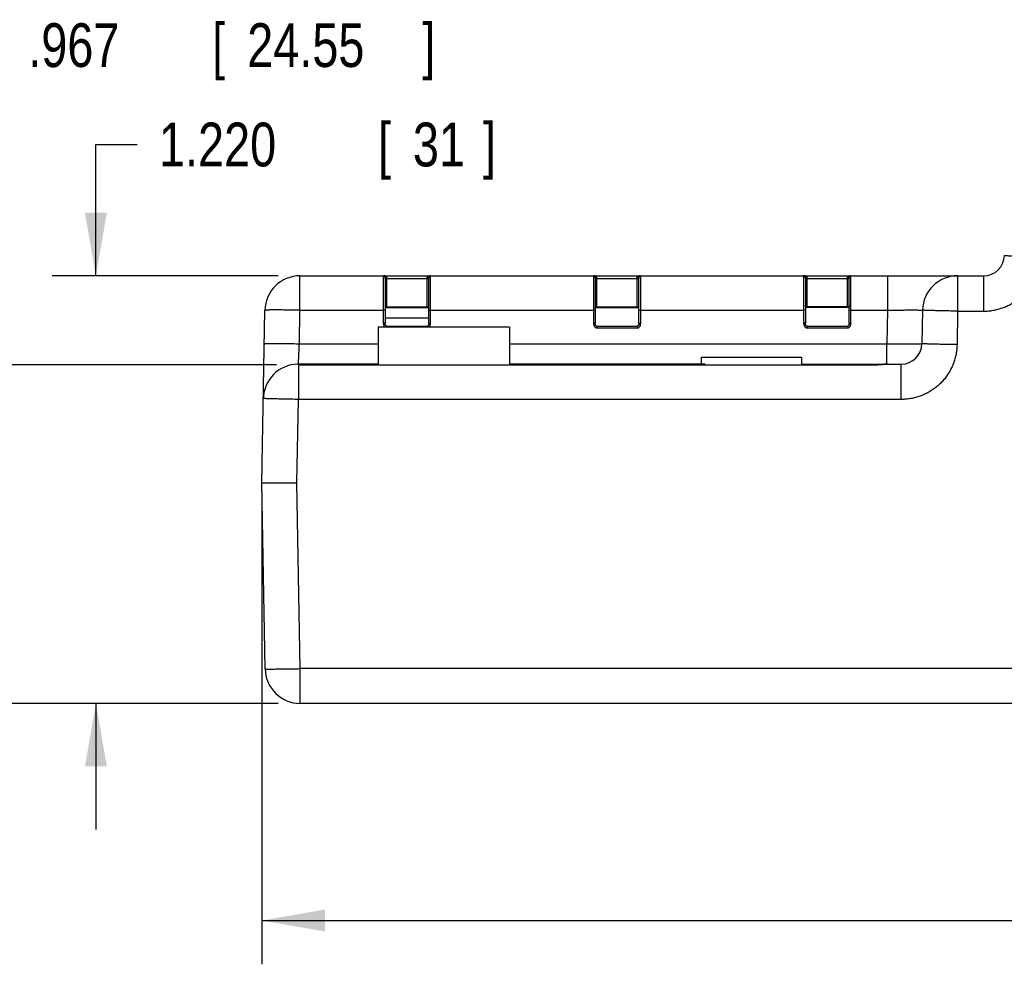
# Model space of a CAD drawing. Header units: inches. Extents: x 0 to 34, y 0 to 22.
# Tile 33 of 83: x 18.1 to 21, y 4.9 to 7.6. Entities that reach past the tile are written whole.
import ezdxf

# ---------------------------------------------------------------- set-up
doc = ezdxf.new("R2010")
doc.units = ezdxf.units.IN
doc.header["$LTSCALE"] = 1.87
doc.header["$MEASUREMENT"] = 0
doc.layers.get('0').update_dxf_attribs({"linetype": 'CONTINUOUS'})
doc.layers.add('DIMENSIONS', color=7, linetype='CONTINUOUS')
doc.styles.get("Standard").update_dxf_attribs({"font": 'txt', "width": 0.8})
doc.dimstyles.new('DIMSTYLE_1', dxfattribs={"dimtxt": 0.125, "dimasz": 0.18, "dimexe": 0.18, "dimexo": 0.0625, "dimgap": 0.09, "dimtad": 0, "dimtih": 1, "dimtoh": 1, "dimdec": 3, "dimzin": 4, "dimdsep": 46, "dimtxsty": 'STANDARD', "dimblk": '_FILLED', "dimblk1": '_FILLED', "dimblk2": '_FILLED', "dimcen": 0.09, "dimadec": 0, "dimazin": 0, "dimtp": 0.01, "dimtm": 0.01, "dimtfac": 1, "dimtdec": 3, "dimtofl": 0, "dimtmove": 0, "dimatfit": 3, "dimldrblk": '_FILLED', "dimfxl": 1, "dimtolj": 1, "dimtzin": 4, "dimarcsym": 0})

# ---------------------------------------------------------------- blocks, each defined once
blk = doc.blocks.new('_FILLED')
at = {"color": 0, "linetype": 'BYBLOCK'}
blk.add_solid([(0, 0), (-1, 0.174), (-1, -0.174)], dxfattribs=at)
blk = doc.blocks.new('*D2')
at = {"layer": 'DIMENSIONS', "color": 2, "linetype": 'CONTINUOUS'}
for p, q in [((18.3575, 6.8554), (18.3575, 7.2302)), ((18.3575, 7.2302), (18.475, 7.2302)), ((18.8776, 6.8554), (18.2325, 6.8554)), ((18.8782, 5.635), (18.2325, 5.635)), ((18.3575, 5.635), (18.3575, 5.275))]:
    blk.add_line(p, q, dxfattribs=at)
at = {"layer": 'DIMENSIONS', "color": 2, "linetype": 'CONTINUOUS', "xscale": 0.18, "yscale": 0.18, "zscale": 0.18}
for p, rotation in [((18.3575, 6.8554), 270), ((18.3575, 5.635), 90)]:
    blk.add_blockref('_FILLED', p, dxfattribs=dict(at, rotation=rotation))
at = {"layer": 'DIMENSIONS', "color": 2, "linetype": 'CONTINUOUS', "width": 0.8}
for s, p in [('1.220', (18.5375, 7.1677)), ('[', (19.1625, 7.1677)), ('31', (19.2625, 7.1677)), (']', (19.4625, 7.1677))]:
    blk.add_text(s, height=0.125, dxfattribs=at).set_placement(p)
blk = doc.blocks.new('*D3')
at = {"layer": 'DIMENSIONS', "color": 2, "linetype": 'CONTINUOUS'}
for p, q in [((17.7962, 6.6015), (17.7962, 7.5139)), ((17.7962, 7.5139), (18.1019, 7.5139)), ((18.8732, 6.6015), (17.6712, 6.6015)), ((18.8782, 5.635), (17.6712, 5.635)), ((17.7962, 5.635), (17.7962, 5.275))]:
    blk.add_line(p, q, dxfattribs=at)
at = {"layer": 'DIMENSIONS', "color": 2, "linetype": 'CONTINUOUS', "xscale": 0.18, "yscale": 0.18, "zscale": 0.18}
for p, rotation in [((17.7962, 6.6015), 270), ((17.7962, 5.635), 90)]:
    blk.add_blockref('_FILLED', p, dxfattribs=dict(at, rotation=rotation))
at = {"layer": 'DIMENSIONS', "color": 2, "linetype": 'CONTINUOUS', "width": 0.8}
for s, p in [('.967', (18.1644, 7.4514)), ('[', (18.6894, 7.4514)), ('24.55', (18.7894, 7.4514)), (']', (19.2894, 7.4514))]:
    blk.add_text(s, height=0.125, dxfattribs=at).set_placement(p)
blk = doc.blocks.new('*D4')
at = {"layer": 'DIMENSIONS', "color": 2, "linetype": 'CONTINUOUS'}
for p, q in [((18.8315, 6.2015), (18.8315, 4.8902)), ((28.8315, 6.2015), (28.8315, 4.8902)), ((18.8315, 5.0152), (23.4499, 5.0152)), ((28.8315, 5.0152), (24.7999, 5.0152))]:
    blk.add_line(p, q, dxfattribs=at)
at = {"layer": 'DIMENSIONS', "color": 2, "linetype": 'CONTINUOUS', "xscale": 0.18, "yscale": 0.18, "zscale": 0.18, "rotation": 180}
blk.add_blockref('_FILLED', (18.8315, 5.0152), dxfattribs=at)
at = {"layer": 'DIMENSIONS', "color": 2, "linetype": 'CONTINUOUS', "xscale": 0.18, "yscale": 0.18, "zscale": 0.18}
blk.add_blockref('_FILLED', (28.8315, 5.0152), dxfattribs=at)
at = {"layer": 'DIMENSIONS', "color": 2, "linetype": 'CONTINUOUS', "width": 0.8}
for s, p in [('[', (24.2374, 4.9527)), (']', (24.6374, 4.9527)), ('10.000', (23.5124, 4.9527)), ('254', (24.3374, 4.9527))]:
    blk.add_text(s, height=0.125, dxfattribs=at).set_placement(p)

msp = doc.modelspace()

# ---------------------------------------------------------------- linework, layer by layer
at = {"color": 7, "linetype": 'CONTINUOUS'}
for p, q in [((18.9401, 6.7572), (18.9401, 6.8554)), ((18.9401, 6.8554), (20.8918, 6.8554)), ((19.178, 6.8549), (19.178, 6.7202)), ((19.1829, 6.85), (19.1829, 6.7201)), ((19.1879, 6.7653), (19.1879, 6.8554)), ((19.303, 6.847), (19.1879, 6.847)), ((19.303, 6.7653), (19.303, 6.8554)), ((19.3079, 6.7201), (19.3079, 6.85)), ((19.3129, 6.7202), (19.3129, 6.8549)), ((19.778, 6.8549), (19.778, 6.7202)), ((19.7829, 6.85), (19.7829, 6.7201)), ((19.7879, 6.7653), (19.7879, 6.8554)), ((19.903, 6.847), (19.7879, 6.847)), ((19.903, 6.7653), (19.903, 6.8554)), ((19.9079, 6.7201), (19.9079, 6.85)), ((19.9129, 6.7202), (19.9129, 6.8549)), ((20.378, 6.8549), (20.378, 6.7202)), ((20.3829, 6.85), (20.3829, 6.7201)), ((20.3879, 6.7653), (20.3879, 6.8554)), ((20.503, 6.847), (20.3879, 6.847)), ((20.503, 6.7653), (20.503, 6.8554)), ((20.5079, 6.7201), (20.5079, 6.85)), ((20.5129, 6.7202), (20.5129, 6.8549)), ((20.6175, 6.8554), (20.6175, 6.7572)), ((20.8174, 6.8554), (20.8174, 6.7546)), ((20.8918, 6.8554), (20.8918, 6.7546)), ((18.8315, 6.264), (18.8401, 6.7572)), ((18.9384, 6.6615), (18.9401, 6.7572)), ((18.9401, 6.7572), (19.178, 6.7572)), ((19.1829, 6.7653), (19.3079, 6.7653)), ((19.1879, 6.7667), (19.303, 6.7667)), ((19.3129, 6.7572), (19.778, 6.7572)), ((19.7829, 6.7653), (19.9079, 6.7653)), ((19.7879, 6.7667), (19.903, 6.7667)), ((19.9129, 6.7572), (20.378, 6.7572)), ((20.5079, 6.7653), (20.3829, 6.7653)), ((20.503, 6.7667), (20.3879, 6.7667)), ((20.5129, 6.7572), (20.6175, 6.7572)), ((20.6175, 6.7572), (20.6158, 6.6615)), ((20.7175, 6.7572), (20.7158, 6.6615)), ((20.8174, 6.7546), (20.8158, 6.6589)), ((20.8174, 6.7546), (20.8918, 6.7546)), ((19.3079, 6.7343), (19.1829, 6.7343)), ((19.1635, 6.709), (19.1635, 6.6016)), ((19.5385, 6.709), (19.1635, 6.709)), ((19.1879, 6.7113), (19.1879, 6.709)), ((19.1879, 6.7113), (19.303, 6.7113)), ((19.303, 6.7113), (19.303, 6.709)), ((19.5385, 6.709), (19.5385, 6.6016)), ((19.7879, 6.7113), (19.7879, 6.7065)), ((19.7879, 6.7113), (19.903, 6.7113)), ((19.7879, 6.7065), (19.903, 6.7065)), ((19.903, 6.7113), (19.903, 6.7065)), ((20.3879, 6.7113), (20.3879, 6.7065)), ((20.3879, 6.7113), (20.503, 6.7113)), ((20.3879, 6.7065), (20.503, 6.7065)), ((20.503, 6.7113), (20.503, 6.7065)), ((18.9384, 6.6615), (19.1635, 6.6615)), ((19.5385, 6.6615), (20.6158, 6.6615)), ((20.6158, 6.6035), (20.6158, 6.6615)), ((20.0866, 6.6016), (20.0866, 6.623)), ((20.0866, 6.623), (20.3721, 6.623)), ((20.3721, 6.623), (20.3721, 6.6016)), ((18.9332, 6.6034), (18.9333, 6.6034)), ((19.1635, 6.6035), (18.9357, 6.6035)), ((18.9357, 6.6015), (18.9401, 6.6016)), ((18.9357, 6.6015), (18.9357, 6.5026)), ((18.9357, 6.6015), (20.581, 6.6015)), ((18.94, 6.6016), (20.581, 6.6016)), ((18.9696, 6.6016), (18.9696, 6.6035)), ((20.0866, 6.6035), (19.5385, 6.6035)), ((20.0965, 6.6033), (20.0866, 6.6033)), ((20.0965, 6.6016), (20.0965, 6.6033)), ((20.3721, 6.6035), (20.6567, 6.6035)), ((20.581, 6.6016), (20.581, 6.6015)), ((20.5811, 6.6016), (20.5811, 6.6035)), ((20.6567, 6.5026), (20.6567, 6.6035)), ((18.9315, 6.2631), (18.9357, 6.5026)), ((20.6567, 6.5026), (18.9357, 6.5026)), ((18.8408, 5.7332), (18.8315, 6.264)), ((18.9407, 5.7341), (18.9315, 6.2631)), ((18.9407, 5.635), (18.9407, 5.7341)), ((28.7222, 5.7341), (18.9407, 5.7341)), ((28.7222, 5.635), (18.9407, 5.635))]:
    msp.add_line(p, q, dxfattribs=at)
for points in [[(19.1879, 6.7113), (19.1874, 6.7114), (19.1868, 6.7116), (19.1863, 6.7119), (19.1858, 6.7123), (19.1853, 6.7127), (19.1849, 6.7132), (19.1845, 6.7138), (19.1842, 6.7144), (19.1839, 6.715), (19.1836, 6.7157), (19.1834, 6.7164), (19.1832, 6.7172), (19.1831, 6.718), (19.183, 6.7188), (19.1829, 6.7197), (19.1829, 6.7201)], [(19.3079, 6.7201), (19.3079, 6.7195), (19.3079, 6.7187), (19.3078, 6.7179), (19.3076, 6.7171), (19.3074, 6.7164), (19.3072, 6.7156), (19.3069, 6.715), (19.3066, 6.7143), (19.3063, 6.7137), (19.3059, 6.7132), (19.3055, 6.7127), (19.305, 6.7122), (19.3045, 6.7118), (19.304, 6.7115), (19.3034, 6.7114), (19.303, 6.7113)], [(19.7879, 6.7113), (19.7874, 6.7114), (19.7868, 6.7116), (19.7863, 6.7119), (19.7858, 6.7123), (19.7853, 6.7127), (19.7849, 6.7132), (19.7845, 6.7138), (19.7842, 6.7144), (19.7839, 6.715), (19.7836, 6.7157), (19.7834, 6.7164), (19.7832, 6.7172), (19.7831, 6.718), (19.783, 6.7188), (19.7829, 6.7197), (19.7829, 6.7201)], [(19.9079, 6.7201), (19.9079, 6.7195), (19.9079, 6.7187), (19.9078, 6.7179), (19.9076, 6.7171), (19.9074, 6.7164), (19.9072, 6.7156), (19.9069, 6.715), (19.9066, 6.7143), (19.9063, 6.7137), (19.9059, 6.7132), (19.9055, 6.7127), (19.905, 6.7122), (19.9045, 6.7118), (19.904, 6.7115), (19.9034, 6.7114), (19.903, 6.7113)], [(20.3879, 6.7113), (20.3874, 6.7114), (20.3868, 6.7116), (20.3863, 6.7119), (20.3858, 6.7123), (20.3853, 6.7127), (20.3849, 6.7132), (20.3845, 6.7138), (20.3842, 6.7144), (20.3839, 6.715), (20.3836, 6.7157), (20.3834, 6.7164), (20.3832, 6.7172), (20.3831, 6.718), (20.383, 6.7188), (20.3829, 6.7197), (20.3829, 6.7201)], [(20.5079, 6.7201), (20.5079, 6.7195), (20.5079, 6.7187), (20.5078, 6.7179), (20.5076, 6.7171), (20.5074, 6.7164), (20.5072, 6.7156), (20.5069, 6.715), (20.5066, 6.7143), (20.5063, 6.7137), (20.5059, 6.7132), (20.5055, 6.7127), (20.505, 6.7122), (20.5045, 6.7118), (20.504, 6.7115), (20.5034, 6.7114), (20.503, 6.7113)], [(18.949, 6.6016), (18.948, 6.6018), (18.9437, 6.6026), (18.9396, 6.6031), (18.9358, 6.6034), (18.9333, 6.6034)], [(20.6172, 6.6035), (20.6147, 6.6034), (20.611, 6.6032), (20.6069, 6.6029), (20.6027, 6.6026), (20.5982, 6.6022), (20.5936, 6.6019), (20.589, 6.6017), (20.5843, 6.6016), (20.581, 6.6016)]]:
    msp.add_lwpolyline(points, dxfattribs=at)
for centre, radius, start, end in [((20.8918, 6.9145), 0.0591, 270, 359), ((18.9401, 6.7554), 0.1, 90, 179), ((20.8174, 6.7554), 0.1, 90, 179), ((20.6567, 6.6625), 0.0591, 270.0008, 358.9971), ((18.9357, 6.5035), 0.1, 91.429, 179.0006), ((18.9357, 6.5035), 0.1, 89.9997, 91.3941), ((18.9407, 5.735), 0.1, 181, 270)]:
    msp.add_arc(centre, radius, start, end, dxfattribs=at)
for points, knots in [([(20.8918, 6.7546), (20.8963, 6.7546), (20.9054, 6.7549), (20.919, 6.7567), (20.9325, 6.7596), (20.9456, 6.7637), (20.9583, 6.7689), (20.9706, 6.7752), (20.9822, 6.7825), (20.9932, 6.7908), (21.0034, 6.8), (21.0128, 6.8101), (21.0213, 6.8209), (21.0288, 6.8324), (21.0353, 6.8445), (21.0407, 6.8572), (21.045, 6.8702), (21.0482, 6.8836), (21.0502, 6.8972), (21.0507, 6.9063), (21.0508, 6.9108)], [0, 0, 0, 0, 0.055165, 0.110642, 0.166291, 0.221971, 0.277578, 0.333157, 0.388765, 0.444385, 0.499996, 0.555606, 0.611227, 0.666836, 0.722417, 0.778026, 0.833706, 0.889355, 0.944832, 1, 1, 1, 1]), ([(20.9508, 6.9135), (20.9508, 6.9133), (20.9518, 6.9135), (20.9529, 6.9131), (20.9555, 6.9132), (20.9587, 6.913), (20.9629, 6.9128), (20.9679, 6.9127), (20.9738, 6.9125), (20.9803, 6.9123), (20.9876, 6.9121), (20.9954, 6.9119), (21.0038, 6.9118), (21.0127, 6.9116), (21.0219, 6.9114), (21.0314, 6.9112), (21.041, 6.911), (21.0475, 6.9109), (21.0508, 6.9108)], [0, 0, 0, 0, 0.00489, 0.019313, 0.043169, 0.076235, 0.118196, 0.168646, 0.227102, 0.293, 0.365706, 0.44452, 0.528682, 0.617383, 0.709768, 0.804946, 0.902002, 1, 1, 1, 1]), ([(19.1811, 6.8554), (19.1808, 6.8554), (19.1801, 6.8554), (19.1793, 6.8554), (19.1786, 6.8553), (19.1782, 6.8552), (19.178, 6.855), (19.178, 6.8549)], [0, 0, 0, 0, 0.31222, 0.580697, 0.788775, 0.924455, 1, 1, 1, 1]), ([(19.1829, 6.85), (19.1829, 6.8503), (19.1829, 6.851), (19.1826, 6.8519), (19.1821, 6.8528), (19.1815, 6.8535), (19.1808, 6.8541), (19.1799, 6.8546), (19.179, 6.8549), (19.1783, 6.8549), (19.178, 6.8549)], [0, 0, 0, 0, 0.124682, 0.249412, 0.374233, 0.49917, 0.624233, 0.749413, 0.874683, 1, 1, 1, 1]), ([(19.1845, 6.848), (19.1846, 6.8482), (19.1848, 6.8488), (19.185, 6.8497), (19.1851, 6.8507), (19.185, 6.8516), (19.1847, 6.8525), (19.1844, 6.8533), (19.1839, 6.8541), (19.1833, 6.8547), (19.1826, 6.8551), (19.1819, 6.8554), (19.1814, 6.8554), (19.1811, 6.8554)], [0, 0, 0, 0, 0.095123, 0.192489, 0.290916, 0.389107, 0.485792, 0.579865, 0.670526, 0.757412, 0.840698, 0.921137, 1, 1, 1, 1]), ([(19.1845, 6.848), (19.1843, 6.8481), (19.1839, 6.8484), (19.1834, 6.8489), (19.183, 6.8494), (19.1829, 6.8498), (19.1829, 6.85)], [0, 0, 0, 0, 0.288942, 0.554273, 0.794851, 1, 1, 1, 1]), ([(19.1879, 6.847), (19.1877, 6.847), (19.1874, 6.847), (19.1869, 6.8471), (19.1864, 6.8472), (19.1859, 6.8473), (19.1854, 6.8475), (19.1849, 6.8477), (19.1846, 6.8479), (19.1845, 6.848)], [0, 0, 0, 0, 0.134271, 0.276771, 0.424066, 0.571927, 0.717686, 0.860431, 1, 1, 1, 1]), ([(19.3064, 6.848), (19.3062, 6.8479), (19.3059, 6.8477), (19.3053, 6.8474), (19.3047, 6.8472), (19.3042, 6.8471), (19.3036, 6.847), (19.3032, 6.847), (19.303, 6.847)], [0, 0, 0, 0, 0.164621, 0.33312, 0.504819, 0.676995, 0.843831, 1, 1, 1, 1]), ([(19.3064, 6.848), (19.3062, 6.8482), (19.306, 6.8488), (19.3058, 6.8497), (19.3058, 6.8507), (19.3059, 6.8516), (19.3061, 6.8525), (19.3065, 6.8533), (19.307, 6.8541), (19.3076, 6.8547), (19.3082, 6.8551), (19.309, 6.8554), (19.3095, 6.8554), (19.3097, 6.8554)], [0, 0, 0, 0, 0.09512, 0.192483, 0.290908, 0.389099, 0.485784, 0.579858, 0.670521, 0.757409, 0.840696, 0.921137, 1, 1, 1, 1]), ([(19.3079, 6.85), (19.3079, 6.8498), (19.3078, 6.8494), (19.3075, 6.8489), (19.307, 6.8484), (19.3066, 6.8481), (19.3064, 6.848)], [0, 0, 0, 0, 0.204573, 0.445218, 0.711014, 1, 1, 1, 1]), ([(19.3079, 6.85), (19.3079, 6.8503), (19.308, 6.851), (19.3083, 6.8519), (19.3087, 6.8528), (19.3093, 6.8535), (19.3101, 6.8541), (19.311, 6.8546), (19.3119, 6.8549), (19.3125, 6.8549), (19.3129, 6.8549)], [0, 0, 0, 0, 0.124682, 0.249413, 0.374233, 0.49917, 0.624233, 0.749413, 0.874683, 1, 1, 1, 1]), ([(19.3129, 6.8549), (19.3129, 6.855), (19.3127, 6.8552), (19.3122, 6.8553), (19.3116, 6.8554), (19.3107, 6.8554), (19.3101, 6.8554), (19.3097, 6.8554)], [0, 0, 0, 0, 0.07546, 0.210987, 0.418918, 0.688089, 1, 1, 1, 1]), ([(19.7811, 6.8554), (19.7808, 6.8554), (19.7801, 6.8554), (19.7793, 6.8554), (19.7786, 6.8553), (19.7782, 6.8552), (19.778, 6.855), (19.778, 6.8549)], [0, 0, 0, 0, 0.31222, 0.580697, 0.788775, 0.924455, 1, 1, 1, 1]), ([(19.7829, 6.85), (19.7829, 6.8503), (19.7829, 6.851), (19.7826, 6.8519), (19.7821, 6.8528), (19.7815, 6.8535), (19.7808, 6.8541), (19.7799, 6.8546), (19.779, 6.8549), (19.7783, 6.8549), (19.778, 6.8549)], [0, 0, 0, 0, 0.124682, 0.249412, 0.374233, 0.49917, 0.624233, 0.749413, 0.874683, 1, 1, 1, 1]), ([(19.7845, 6.848), (19.7846, 6.8482), (19.7848, 6.8488), (19.785, 6.8497), (19.7851, 6.8507), (19.785, 6.8516), (19.7847, 6.8525), (19.7844, 6.8533), (19.7839, 6.8541), (19.7833, 6.8547), (19.7826, 6.8551), (19.7819, 6.8554), (19.7814, 6.8554), (19.7811, 6.8554)], [0, 0, 0, 0, 0.095123, 0.192489, 0.290916, 0.389107, 0.485792, 0.579865, 0.670526, 0.757412, 0.840698, 0.921137, 1, 1, 1, 1]), ([(19.7845, 6.848), (19.7843, 6.8481), (19.7839, 6.8484), (19.7834, 6.8489), (19.783, 6.8494), (19.7829, 6.8498), (19.7829, 6.85)], [0, 0, 0, 0, 0.288942, 0.554273, 0.794851, 1, 1, 1, 1]), ([(19.7879, 6.847), (19.7877, 6.847), (19.7874, 6.847), (19.7869, 6.8471), (19.7864, 6.8472), (19.7859, 6.8473), (19.7854, 6.8475), (19.7849, 6.8477), (19.7846, 6.8479), (19.7845, 6.848)], [0, 0, 0, 0, 0.134271, 0.276771, 0.424066, 0.571927, 0.717686, 0.860431, 1, 1, 1, 1]), ([(19.9064, 6.848), (19.9062, 6.8479), (19.9059, 6.8477), (19.9053, 6.8474), (19.9047, 6.8472), (19.9042, 6.8471), (19.9036, 6.847), (19.9032, 6.847), (19.903, 6.847)], [0, 0, 0, 0, 0.164621, 0.33312, 0.504819, 0.676995, 0.843831, 1, 1, 1, 1]), ([(19.9064, 6.848), (19.9062, 6.8482), (19.906, 6.8488), (19.9058, 6.8497), (19.9058, 6.8507), (19.9059, 6.8516), (19.9061, 6.8525), (19.9065, 6.8533), (19.907, 6.8541), (19.9076, 6.8547), (19.9082, 6.8551), (19.909, 6.8554), (19.9095, 6.8554), (19.9097, 6.8554)], [0, 0, 0, 0, 0.09512, 0.192483, 0.290908, 0.389099, 0.485784, 0.579858, 0.670521, 0.757409, 0.840696, 0.921137, 1, 1, 1, 1]), ([(19.9079, 6.85), (19.9079, 6.8498), (19.9078, 6.8494), (19.9075, 6.8489), (19.907, 6.8484), (19.9066, 6.8481), (19.9064, 6.848)], [0, 0, 0, 0, 0.204573, 0.445218, 0.711014, 1, 1, 1, 1]), ([(19.9079, 6.85), (19.9079, 6.8503), (19.908, 6.851), (19.9083, 6.8519), (19.9087, 6.8528), (19.9093, 6.8535), (19.9101, 6.8541), (19.911, 6.8546), (19.9119, 6.8549), (19.9125, 6.8549), (19.9129, 6.8549)], [0, 0, 0, 0, 0.124682, 0.249413, 0.374233, 0.49917, 0.624233, 0.749413, 0.874683, 1, 1, 1, 1]), ([(19.9129, 6.8549), (19.9129, 6.855), (19.9127, 6.8552), (19.9122, 6.8553), (19.9116, 6.8554), (19.9107, 6.8554), (19.9101, 6.8554), (19.9097, 6.8554)], [0, 0, 0, 0, 0.07546, 0.210987, 0.418918, 0.688089, 1, 1, 1, 1]), ([(20.3811, 6.8554), (20.3808, 6.8554), (20.3801, 6.8554), (20.3793, 6.8554), (20.3786, 6.8553), (20.3782, 6.8552), (20.378, 6.855), (20.378, 6.8549)], [0, 0, 0, 0, 0.31222, 0.580697, 0.788775, 0.924455, 1, 1, 1, 1]), ([(20.3829, 6.85), (20.3829, 6.8503), (20.3829, 6.851), (20.3826, 6.8519), (20.3821, 6.8528), (20.3815, 6.8535), (20.3808, 6.8541), (20.3799, 6.8546), (20.379, 6.8549), (20.3783, 6.8549), (20.378, 6.8549)], [0, 0, 0, 0, 0.124682, 0.249412, 0.374233, 0.49917, 0.624233, 0.749413, 0.874683, 1, 1, 1, 1]), ([(20.3845, 6.848), (20.3846, 6.8482), (20.3848, 6.8488), (20.385, 6.8497), (20.3851, 6.8507), (20.385, 6.8516), (20.3847, 6.8525), (20.3844, 6.8533), (20.3839, 6.8541), (20.3833, 6.8547), (20.3826, 6.8551), (20.3819, 6.8554), (20.3814, 6.8554), (20.3811, 6.8554)], [0, 0, 0, 0, 0.095123, 0.192489, 0.290916, 0.389107, 0.485792, 0.579865, 0.670526, 0.757412, 0.840698, 0.921137, 1, 1, 1, 1]), ([(20.3845, 6.848), (20.3843, 6.8481), (20.3839, 6.8484), (20.3834, 6.8489), (20.383, 6.8494), (20.3829, 6.8498), (20.3829, 6.85)], [0, 0, 0, 0, 0.288942, 0.554273, 0.794851, 1, 1, 1, 1]), ([(20.3879, 6.847), (20.3877, 6.847), (20.3874, 6.847), (20.3869, 6.8471), (20.3864, 6.8472), (20.3859, 6.8473), (20.3854, 6.8475), (20.3849, 6.8477), (20.3846, 6.8479), (20.3845, 6.848)], [0, 0, 0, 0, 0.134271, 0.276771, 0.424066, 0.571927, 0.717686, 0.860431, 1, 1, 1, 1]), ([(20.5064, 6.848), (20.5062, 6.8479), (20.5059, 6.8477), (20.5053, 6.8474), (20.5047, 6.8472), (20.5042, 6.8471), (20.5036, 6.847), (20.5032, 6.847), (20.503, 6.847)], [0, 0, 0, 0, 0.164621, 0.33312, 0.504819, 0.676995, 0.843831, 1, 1, 1, 1]), ([(20.5064, 6.848), (20.5062, 6.8482), (20.506, 6.8488), (20.5058, 6.8497), (20.5058, 6.8507), (20.5059, 6.8516), (20.5061, 6.8525), (20.5065, 6.8533), (20.507, 6.8541), (20.5076, 6.8547), (20.5082, 6.8551), (20.509, 6.8554), (20.5095, 6.8554), (20.5097, 6.8554)], [0, 0, 0, 0, 0.09512, 0.192483, 0.290908, 0.389099, 0.485784, 0.579858, 0.670521, 0.757409, 0.840696, 0.921137, 1, 1, 1, 1]), ([(20.5079, 6.85), (20.5079, 6.8498), (20.5078, 6.8494), (20.5075, 6.8489), (20.507, 6.8484), (20.5066, 6.8481), (20.5064, 6.848)], [0, 0, 0, 0, 0.204573, 0.445218, 0.711014, 1, 1, 1, 1]), ([(20.5079, 6.85), (20.5079, 6.8503), (20.508, 6.851), (20.5083, 6.8519), (20.5087, 6.8528), (20.5093, 6.8535), (20.5101, 6.8541), (20.511, 6.8546), (20.5119, 6.8549), (20.5125, 6.8549), (20.5129, 6.8549)], [0, 0, 0, 0, 0.124682, 0.249413, 0.374233, 0.49917, 0.624233, 0.749413, 0.874683, 1, 1, 1, 1]), ([(20.5129, 6.8549), (20.5129, 6.855), (20.5127, 6.8552), (20.5122, 6.8553), (20.5116, 6.8554), (20.5107, 6.8554), (20.5101, 6.8554), (20.5097, 6.8554)], [0, 0, 0, 0, 0.07546, 0.210987, 0.418918, 0.688089, 1, 1, 1, 1]), ([(18.9401, 6.7572), (18.9368, 6.7572), (18.9303, 6.7573), (18.9206, 6.7575), (18.9111, 6.7576), (18.9019, 6.7577), (18.8931, 6.7578), (18.8847, 6.7579), (18.8768, 6.7579), (18.8696, 6.7579), (18.863, 6.7579), (18.8572, 6.7579), (18.8522, 6.7578), (18.848, 6.7577), (18.8448, 6.7576), (18.8422, 6.7576), (18.8411, 6.7573), (18.8401, 6.7573), (18.8401, 6.7572)], [0, 0, 0, 0, 0.09802, 0.195093, 0.290284, 0.382676, 0.471378, 0.555534, 0.634335, 0.707022, 0.772904, 0.831326, 0.881735, 0.923658, 0.95671, 0.980527, 0.994929, 1, 1, 1, 1]), ([(19.1829, 6.7571), (19.1829, 6.7571), (19.1827, 6.7571), (19.1825, 6.7571), (19.182, 6.7571), (19.1814, 6.7572), (19.1807, 6.7572), (19.1799, 6.7572), (19.179, 6.7572), (19.1783, 6.7572), (19.178, 6.7572)], [0, 0, 0, 0, 0.019504, 0.076476, 0.168889, 0.293218, 0.444695, 0.617504, 0.805006, 1, 1, 1, 1]), ([(19.1829, 6.7702), (19.1829, 6.77), (19.183, 6.7696), (19.1832, 6.7691), (19.1834, 6.7686), (19.1838, 6.7682), (19.1842, 6.7679), (19.1846, 6.7675), (19.1851, 6.7673), (19.1857, 6.7671), (19.1862, 6.7669), (19.1868, 6.7668), (19.1873, 6.7667), (19.1877, 6.7667), (19.1879, 6.7667)], [0, 0, 0, 0, 0.087931, 0.170602, 0.251039, 0.331021, 0.411648, 0.493622, 0.577348, 0.662913, 0.749874, 0.836788, 0.920954, 1, 1, 1, 1]), ([(19.303, 6.7667), (19.3032, 6.7667), (19.3036, 6.7667), (19.3041, 6.7668), (19.3047, 6.7669), (19.3052, 6.7671), (19.3058, 6.7673), (19.3062, 6.7676), (19.3067, 6.7679), (19.3071, 6.7682), (19.3074, 6.7686), (19.3077, 6.7691), (19.3079, 6.7696), (19.3079, 6.77), (19.3079, 6.7702)], [0, 0, 0, 0, 0.080577, 0.165991, 0.253769, 0.341008, 0.426394, 0.509632, 0.590973, 0.670951, 0.75033, 0.830224, 0.912441, 1, 1, 1, 1]), ([(19.3079, 6.7571), (19.3079, 6.7571), (19.3081, 6.7571), (19.3083, 6.7571), (19.3088, 6.7571), (19.3094, 6.7572), (19.3102, 6.7572), (19.311, 6.7572), (19.3119, 6.7572), (19.3125, 6.7572), (19.3129, 6.7572)], [0, 0, 0, 0, 0.019504, 0.076476, 0.168889, 0.293218, 0.444695, 0.617504, 0.805006, 1, 1, 1, 1]), ([(19.7829, 6.7571), (19.7829, 6.7571), (19.7827, 6.7571), (19.7825, 6.7571), (19.782, 6.7571), (19.7814, 6.7572), (19.7807, 6.7572), (19.7799, 6.7572), (19.779, 6.7572), (19.7783, 6.7572), (19.778, 6.7572)], [0, 0, 0, 0, 0.019504, 0.076476, 0.168889, 0.293218, 0.444695, 0.617504, 0.805006, 1, 1, 1, 1]), ([(19.7829, 6.7702), (19.7829, 6.77), (19.783, 6.7696), (19.7832, 6.7691), (19.7834, 6.7686), (19.7838, 6.7682), (19.7842, 6.7679), (19.7846, 6.7675), (19.7851, 6.7673), (19.7857, 6.7671), (19.7862, 6.7669), (19.7868, 6.7668), (19.7873, 6.7667), (19.7877, 6.7667), (19.7879, 6.7667)], [0, 0, 0, 0, 0.087931, 0.170602, 0.251039, 0.331021, 0.411648, 0.493622, 0.577348, 0.662913, 0.749874, 0.836788, 0.920954, 1, 1, 1, 1]), ([(19.903, 6.7667), (19.9032, 6.7667), (19.9036, 6.7667), (19.9041, 6.7668), (19.9047, 6.7669), (19.9052, 6.7671), (19.9058, 6.7673), (19.9062, 6.7676), (19.9067, 6.7679), (19.9071, 6.7682), (19.9074, 6.7686), (19.9077, 6.7691), (19.9079, 6.7696), (19.9079, 6.77), (19.9079, 6.7702)], [0, 0, 0, 0, 0.080577, 0.165991, 0.253769, 0.341008, 0.426394, 0.509632, 0.590973, 0.670951, 0.75033, 0.830224, 0.912441, 1, 1, 1, 1]), ([(19.9079, 6.7571), (19.9079, 6.7571), (19.9081, 6.7571), (19.9083, 6.7571), (19.9088, 6.7571), (19.9094, 6.7572), (19.9102, 6.7572), (19.911, 6.7572), (19.9119, 6.7572), (19.9125, 6.7572), (19.9129, 6.7572)], [0, 0, 0, 0, 0.019504, 0.076476, 0.168889, 0.293218, 0.444695, 0.617504, 0.805006, 1, 1, 1, 1]), ([(20.3829, 6.7571), (20.3829, 6.7571), (20.3827, 6.7571), (20.3825, 6.7571), (20.382, 6.7571), (20.3814, 6.7572), (20.3807, 6.7572), (20.3799, 6.7572), (20.379, 6.7572), (20.3783, 6.7572), (20.378, 6.7572)], [0, 0, 0, 0, 0.019504, 0.076476, 0.168889, 0.293218, 0.444695, 0.617504, 0.805006, 1, 1, 1, 1]), ([(20.3879, 6.7667), (20.3877, 6.7667), (20.3873, 6.7667), (20.3868, 6.7668), (20.3862, 6.7669), (20.3856, 6.7671), (20.3851, 6.7673), (20.3846, 6.7676), (20.3842, 6.7679), (20.3838, 6.7682), (20.3834, 6.7686), (20.3832, 6.7691), (20.383, 6.7696), (20.3829, 6.77), (20.3829, 6.7702)], [0, 0, 0, 0, 0.079704, 0.164716, 0.252329, 0.339691, 0.42531, 0.508844, 0.590476, 0.670696, 0.750255, 0.830257, 0.912504, 1, 1, 1, 1]), ([(20.5079, 6.7702), (20.5079, 6.77), (20.5079, 6.7696), (20.5077, 6.7691), (20.5074, 6.7686), (20.5071, 6.7682), (20.5067, 6.7679), (20.5062, 6.7675), (20.5057, 6.7673), (20.5052, 6.7671), (20.5047, 6.7669), (20.5041, 6.7668), (20.5035, 6.7667), (20.5032, 6.7667), (20.503, 6.7667)], [0, 0, 0, 0, 0.087942, 0.170608, 0.251023, 0.330965, 0.411528, 0.493403, 0.577001, 0.662432, 0.749282, 0.836172, 0.920478, 1, 1, 1, 1]), ([(20.5079, 6.7571), (20.5079, 6.7571), (20.5081, 6.7571), (20.5083, 6.7571), (20.5088, 6.7571), (20.5094, 6.7572), (20.5102, 6.7572), (20.511, 6.7572), (20.5119, 6.7572), (20.5125, 6.7572), (20.5129, 6.7572)], [0, 0, 0, 0, 0.019504, 0.076476, 0.168889, 0.293218, 0.444695, 0.617504, 0.805006, 1, 1, 1, 1]), ([(20.6175, 6.7572), (20.6207, 6.7572), (20.6272, 6.7573), (20.6369, 6.7575), (20.6464, 6.7576), (20.6556, 6.7577), (20.6645, 6.7578), (20.6729, 6.7579), (20.6807, 6.7579), (20.6879, 6.7579), (20.6945, 6.7579), (20.7003, 6.7579), (20.7054, 6.7578), (20.7096, 6.7577), (20.7128, 6.7576), (20.7154, 6.7576), (20.7165, 6.7573), (20.7175, 6.7573), (20.7175, 6.7572)], [0, 0, 0, 0, 0.098097, 0.195234, 0.290463, 0.382855, 0.471501, 0.555553, 0.634241, 0.706846, 0.772685, 0.831117, 0.881565, 0.92353, 0.956607, 0.98048, 0.994939, 1, 1, 1, 1]), ([(20.8174, 6.7546), (20.8142, 6.7546), (20.8077, 6.7547), (20.7981, 6.7549), (20.7886, 6.7551), (20.7794, 6.7553), (20.7705, 6.7555), (20.7621, 6.7557), (20.7542, 6.7559), (20.747, 6.756), (20.7404, 6.7562), (20.7346, 6.7564), (20.7296, 6.7566), (20.7253, 6.7567), (20.7221, 6.7569), (20.7195, 6.7569), (20.7185, 6.7572), (20.7175, 6.757), (20.7175, 6.7572)], [0, 0, 0, 0, 0.097602, 0.194385, 0.289541, 0.382042, 0.470798, 0.555011, 0.633892, 0.706679, 0.772645, 0.831161, 0.881668, 0.923676, 0.956781, 0.980665, 0.995104, 1, 1, 1, 1]), ([(19.1829, 6.7201), (19.1829, 6.7201), (19.1827, 6.7201), (19.1825, 6.7201), (19.182, 6.7201), (19.1814, 6.7201), (19.1807, 6.7201), (19.1799, 6.7201), (19.179, 6.7202), (19.1783, 6.7202), (19.178, 6.7202)], [0, 0, 0, 0, 0.019504, 0.076476, 0.168889, 0.293218, 0.444695, 0.617504, 0.805006, 1, 1, 1, 1]), ([(19.178, 6.7202), (19.178, 6.7193), (19.1781, 6.7176), (19.1786, 6.7151), (19.1794, 6.713), (19.1804, 6.7111), (19.1814, 6.7098), (19.182, 6.7091), (19.1822, 6.7089)], [0, 0, 0, 0, 0.212137, 0.416234, 0.606159, 0.778426, 0.932411, 1, 1, 1, 1]), ([(19.3079, 6.7201), (19.3079, 6.7201), (19.3081, 6.7201), (19.3083, 6.7201), (19.3088, 6.7201), (19.3094, 6.7201), (19.3102, 6.7201), (19.311, 6.7201), (19.3119, 6.7202), (19.3125, 6.7202), (19.3129, 6.7202)], [0, 0, 0, 0, 0.019504, 0.076476, 0.16889, 0.29322, 0.444697, 0.617506, 0.805008, 1, 1, 1, 1]), ([(19.3086, 6.7089), (19.3088, 6.7091), (19.3095, 6.7098), (19.3104, 6.7111), (19.3114, 6.713), (19.3122, 6.7151), (19.3127, 6.7176), (19.3129, 6.7193), (19.3129, 6.7202)], [0, 0, 0, 0, 0.06742, 0.221492, 0.393888, 0.583864, 0.787901, 1, 1, 1, 1]), ([(19.7829, 6.7201), (19.7829, 6.7201), (19.7827, 6.7201), (19.7825, 6.7201), (19.782, 6.7201), (19.7814, 6.7201), (19.7807, 6.7201), (19.7799, 6.7201), (19.779, 6.7202), (19.7783, 6.7202), (19.778, 6.7202)], [0, 0, 0, 0, 0.019504, 0.076476, 0.168889, 0.293218, 0.444695, 0.617504, 0.805006, 1, 1, 1, 1]), ([(19.778, 6.7202), (19.778, 6.7193), (19.7781, 6.7176), (19.7786, 6.7151), (19.7794, 6.713), (19.7804, 6.7111), (19.7816, 6.7096), (19.7828, 6.7084), (19.784, 6.7075), (19.7853, 6.7069), (19.7866, 6.7065), (19.7874, 6.7065), (19.7879, 6.7065)], [0, 0, 0, 0, 0.140248, 0.275181, 0.400744, 0.514634, 0.616437, 0.707156, 0.788666, 0.863132, 0.933145, 1, 1, 1, 1]), ([(19.903, 6.7065), (19.9034, 6.7065), (19.9043, 6.7065), (19.9055, 6.7069), (19.9068, 6.7075), (19.9081, 6.7084), (19.9093, 6.7096), (19.9104, 6.7111), (19.9114, 6.713), (19.9122, 6.7151), (19.9127, 6.7176), (19.9129, 6.7193), (19.9129, 6.7202)], [0, 0, 0, 0, 0.066702, 0.136718, 0.2112, 0.292678, 0.383446, 0.485307, 0.599283, 0.724881, 0.859776, 1, 1, 1, 1]), ([(19.9079, 6.7201), (19.9079, 6.7201), (19.9081, 6.7201), (19.9083, 6.7201), (19.9088, 6.7201), (19.9094, 6.7201), (19.9102, 6.7201), (19.911, 6.7201), (19.9119, 6.7202), (19.9125, 6.7202), (19.9129, 6.7202)], [0, 0, 0, 0, 0.019504, 0.076476, 0.16889, 0.29322, 0.444697, 0.617506, 0.805008, 1, 1, 1, 1]), ([(20.3829, 6.7201), (20.3829, 6.7201), (20.3827, 6.7201), (20.3825, 6.7201), (20.382, 6.7201), (20.3814, 6.7201), (20.3807, 6.7201), (20.3799, 6.7201), (20.379, 6.7202), (20.3783, 6.7202), (20.378, 6.7202)], [0, 0, 0, 0, 0.019504, 0.076476, 0.168889, 0.293218, 0.444695, 0.617504, 0.805006, 1, 1, 1, 1]), ([(20.378, 6.7202), (20.378, 6.7193), (20.3781, 6.7176), (20.3786, 6.7151), (20.3794, 6.713), (20.3804, 6.7111), (20.3816, 6.7096), (20.3828, 6.7084), (20.384, 6.7075), (20.3853, 6.7069), (20.3866, 6.7065), (20.3874, 6.7065), (20.3879, 6.7065)], [0, 0, 0, 0, 0.140248, 0.275181, 0.400744, 0.514634, 0.616437, 0.707156, 0.788666, 0.863132, 0.933145, 1, 1, 1, 1]), ([(20.503, 6.7065), (20.5034, 6.7065), (20.5043, 6.7065), (20.5055, 6.7069), (20.5068, 6.7075), (20.5081, 6.7084), (20.5093, 6.7096), (20.5104, 6.7111), (20.5114, 6.713), (20.5122, 6.7151), (20.5127, 6.7176), (20.5129, 6.7193), (20.5129, 6.7202)], [0, 0, 0, 0, 0.066702, 0.136718, 0.2112, 0.292678, 0.383446, 0.485307, 0.599283, 0.724881, 0.859776, 1, 1, 1, 1]), ([(20.5079, 6.7201), (20.5079, 6.7201), (20.5081, 6.7201), (20.5083, 6.7201), (20.5088, 6.7201), (20.5094, 6.7201), (20.5102, 6.7201), (20.511, 6.7201), (20.5119, 6.7202), (20.5125, 6.7202), (20.5129, 6.7202)], [0, 0, 0, 0, 0.019504, 0.076476, 0.16889, 0.29322, 0.444697, 0.617506, 0.805008, 1, 1, 1, 1]), ([(18.8384, 6.6615), (18.8384, 6.6617), (18.8394, 6.6616), (18.8405, 6.6619), (18.8431, 6.6619), (18.8463, 6.662), (18.8505, 6.6621), (18.8556, 6.6622), (18.8614, 6.6622), (18.868, 6.6622), (18.8752, 6.6622), (18.8831, 6.6622), (18.8914, 6.6621), (18.9003, 6.662), (18.9095, 6.6619), (18.919, 6.6618), (18.9287, 6.6617), (18.9352, 6.6615), (18.9384, 6.6615)], [0, 0, 0, 0, 0.005107, 0.019596, 0.043482, 0.076561, 0.11852, 0.16896, 0.227397, 0.293271, 0.365948, 0.444729, 0.528856, 0.61752, 0.709868, 0.80501, 0.902032, 1, 1, 1, 1]), ([(18.9357, 6.6035), (18.9357, 6.6036), (18.9357, 6.6041), (18.9358, 6.6051), (18.9359, 6.6069), (18.936, 6.6094), (18.9361, 6.6125), (18.9363, 6.6163), (18.9365, 6.6206), (18.9367, 6.6254), (18.937, 6.6307), (18.9372, 6.6363), (18.9375, 6.6423), (18.9378, 6.6486), (18.9381, 6.655), (18.9383, 6.6593), (18.9384, 6.6615)], [0, 0, 0, 0, 0.006251, 0.024926, 0.055797, 0.09849, 0.152483, 0.21712, 0.291609, 0.375041, 0.466391, 0.564539, 0.668277, 0.776329, 0.887356, 1, 1, 1, 1]), ([(20.6158, 6.6615), (20.6191, 6.6615), (20.6256, 6.6614), (20.6352, 6.6613), (20.6447, 6.6612), (20.6539, 6.6612), (20.6628, 6.6611), (20.6712, 6.6611), (20.679, 6.6611), (20.6863, 6.6611), (20.6928, 6.6611), (20.6986, 6.6611), (20.7037, 6.6611), (20.7079, 6.6611), (20.7111, 6.6613), (20.7137, 6.6612), (20.7148, 6.6615), (20.7158, 6.6613), (20.7158, 6.6615)], [0, 0, 0, 0, 0.09803, 0.195127, 0.290325, 0.382704, 0.471362, 0.555435, 0.634146, 0.70678, 0.772652, 0.831123, 0.88161, 0.923614, 0.956722, 0.980615, 0.995069, 1, 1, 1, 1]), ([(20.8158, 6.6589), (20.8157, 6.6543), (20.8151, 6.6452), (20.8131, 6.6317), (20.81, 6.6183), (20.8057, 6.6052), (20.8002, 6.5926), (20.7937, 6.5805), (20.7862, 6.5689), (20.7778, 6.5581), (20.7684, 6.5481), (20.7581, 6.5389), (20.7472, 6.5306), (20.7355, 6.5232), (20.7233, 6.517), (20.7106, 6.5118), (20.6974, 6.5077), (20.684, 6.5047), (20.6704, 6.503), (20.6613, 6.5026), (20.6567, 6.5026)], [0, 0, 0, 0, 0.05514, 0.11059, 0.16622, 0.221896, 0.277511, 0.333101, 0.38872, 0.444352, 0.499971, 0.555591, 0.611222, 0.666839, 0.722425, 0.778043, 0.833733, 0.889384, 0.944854, 1, 1, 1, 1]), ([(20.8158, 6.6589), (20.8125, 6.6589), (20.806, 6.659), (20.7963, 6.6592), (20.7868, 6.6594), (20.7776, 6.6596), (20.7688, 6.6598), (20.7604, 6.66), (20.7525, 6.6602), (20.7453, 6.6604), (20.7387, 6.6605), (20.7329, 6.6607), (20.7279, 6.6609), (20.7237, 6.661), (20.7205, 6.6612), (20.7179, 6.6612), (20.7168, 6.6615), (20.7158, 6.6613), (20.7158, 6.6615)], [0, 0, 0, 0, 0.097998, 0.195053, 0.290232, 0.382616, 0.471317, 0.555479, 0.634293, 0.706999, 0.772897, 0.831353, 0.881804, 0.923764, 0.956831, 0.980687, 0.99511, 1, 1, 1, 1]), ([(18.9333, 6.6034), (18.9341, 6.6035), (18.9359, 6.6034), (18.9388, 6.6032), (18.942, 6.6028), (18.9454, 6.6023), (18.9478, 6.6018), (18.949, 6.6016)], [0, 0, 0, 0, 0.158172, 0.341475, 0.543833, 0.763916, 1, 1, 1, 1]), ([(18.9364, 6.6034), (18.9364, 6.6034), (18.9362, 6.6034), (18.9359, 6.6035), (18.9357, 6.6035)], [0, 0, 0, 0, 0.044621, 1, 1, 1, 1]), ([(20.581, 6.6015), (20.5826, 6.6015), (20.5856, 6.6015), (20.5902, 6.6017), (20.5948, 6.6019), (20.5992, 6.6022), (20.6034, 6.6026), (20.6074, 6.6029), (20.611, 6.6032), (20.6143, 6.6034), (20.6163, 6.6035), (20.6172, 6.6035)], [0, 0, 0, 0, 0.126718, 0.254189, 0.380341, 0.503043, 0.620469, 0.731095, 0.833048, 0.924398, 1, 1, 1, 1]), ([(18.9357, 6.5026), (18.9324, 6.5026), (18.9259, 6.5028), (18.9162, 6.5029), (18.9068, 6.5031), (18.8975, 6.5033), (18.8887, 6.5035), (18.8803, 6.5037), (18.8725, 6.5039), (18.8652, 6.5041), (18.8586, 6.5043), (18.8528, 6.5044), (18.8478, 6.5046), (18.8436, 6.5047), (18.8404, 6.5049), (18.8378, 6.5049), (18.8367, 6.5052), (18.8357, 6.505), (18.8357, 6.5052)], [0, 0, 0, 0, 0.097998, 0.195053, 0.290231, 0.382615, 0.471315, 0.555478, 0.634291, 0.706998, 0.772896, 0.831352, 0.881803, 0.923764, 0.95683, 0.980687, 0.99511, 1, 1, 1, 1]), ([(18.9315, 6.2631), (18.9282, 6.2631), (18.9217, 6.2631), (18.9121, 6.2631), (18.9026, 6.2631), (18.8934, 6.2632), (18.8845, 6.2632), (18.8761, 6.2632), (18.8683, 6.2633), (18.861, 6.2633), (18.8545, 6.2634), (18.8486, 6.2635), (18.8436, 6.2635), (18.8394, 6.2636), (18.8361, 6.2637), (18.8337, 6.2638), (18.8323, 6.2638), (18.8317, 6.2639), (18.8315, 6.264)], [0, 0, 0, 0, 0.097934, 0.194904, 0.289999, 0.382328, 0.471051, 0.555212, 0.634091, 0.70687, 0.772826, 0.831325, 0.881809, 0.923793, 0.956872, 0.980725, 0.995122, 1, 1, 1, 1]), ([(18.8408, 5.7332), (18.8408, 5.7331), (18.8418, 5.7333), (18.8428, 5.733), (18.8454, 5.7331), (18.8486, 5.733), (18.8528, 5.733), (18.8578, 5.733), (18.8637, 5.7331), (18.8702, 5.7331), (18.8775, 5.7332), (18.8854, 5.7333), (18.8937, 5.7334), (18.9026, 5.7335), (18.9118, 5.7336), (18.9213, 5.7338), (18.931, 5.7339), (18.9375, 5.734), (18.9407, 5.7341)], [0, 0, 0, 0, 0.004854, 0.019189, 0.042974, 0.076013, 0.117934, 0.168351, 0.226789, 0.292692, 0.365407, 0.444238, 0.528428, 0.617168, 0.709598, 0.804829, 0.901941, 1, 1, 1, 1])]:
    msp.add_open_spline(points, degree=3, knots=knots, dxfattribs=at)

# ---------------------------------------------------------------- dimensions: what is measured, and where the dimension line sits
at = {"layer": 'DIMENSIONS', "color": 2, "linetype": 'CONTINUOUS'}
for base, p1, p2, picture, middle in [((17.79625, 6.60149), (18.87824, 5.63496), (18.87319, 6.60149), '*D3', (18.77685, 7.5139)), ((18.3575, 6.8554), (18.8782, 5.635), (18.8776, 6.8554), '*D2', (19.05, 7.2302))]:
    dim = msp.add_linear_dim(base=base, p1=p1, p2=p2, angle=90, dimstyle='DIMSTYLE_1', dxfattribs=at)
    dim.commit()
    dim.dimension.update_dxf_attribs({"geometry": picture, "text_midpoint": middle, "dimtype": 160})
dim = msp.add_linear_dim(base=(28.8315, 5.0152), p1=(18.8315, 6.2015), p2=(28.8315, 6.2015), dimstyle='DIMSTYLE_1', dxfattribs=at)
dim.commit()
dim.dimension.update_dxf_attribs({"geometry": '*D4', "text_midpoint": (24.1249, 5.0152), "dimtype": 160})

doc.saveas('drawing.dxf')
